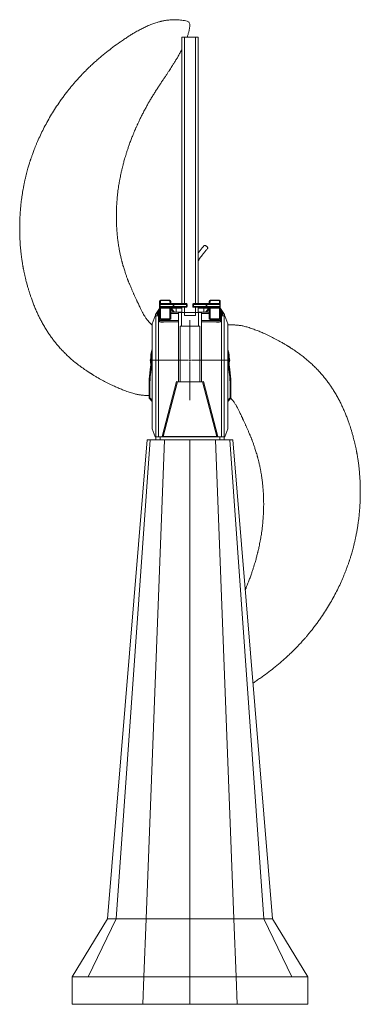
# Model space of a CAD drawing. Header units: millimetres. Extents: x 47 to 1282, y 14 to 3589.
import ezdxf

# ---------------------------------------------------------------- set-up
doc = ezdxf.new("R2010")
doc.units = ezdxf.units.MM

# ---------------------------------------------------------------- blocks, each defined once
blk = doc.blocks.new('SW_CENTERMARKSYMBOL_0')
at = {"color": 0, "linetype": 'Continuous', "lineweight": 0}
for p, q in [((0, 5), (0, 145.5)), ((-5, 0), (-145.5, 0)), ((0, 0), (-2.5, 0)), ((0, 0), (0, 2.5)), ((0, 0), (0, -2.5)), ((0, 0), (2.5, 0)), ((5, 0), (145.5, 0)), ((0, -5), (0, -145.5))]:
    blk.add_line(p, q, dxfattribs=at)

msp = doc.modelspace()

# ---------------------------------------------------------------- linework, layer by layer
at = {"color": 7, "linetype": 'Continuous', "lineweight": 15}
for p, q in [((663.7, 3572.4), (661.4, 3577.8)), ((634.7, 2558), (634.7, 3526)), ((644.7, 3526), (634.7, 3526)), ((684.7, 3526), (644.7, 3526)), ((644.7, 2558), (644.7, 3526)), ((694.7, 3526), (684.7, 3526)), ((684.7, 2558), (684.7, 3526)), ((694.7, 2558), (694.7, 3526)), ((544.3, 2525.5), (553.9, 2539.8)), ((554.7, 2555.5), (554.7, 2567)), ((556.2, 2555.5), (554.7, 2555.5)), ((554.7, 2545.4), (554.7, 2555.5)), ((556.2, 2545.4), (554.7, 2545.4)), ((554.7, 2541.7), (554.7, 2545.4)), ((557.7, 2541.7), (554.7, 2541.7)), ((554.7, 2503.3), (554.7, 2541.7)), ((556.2, 2555.5), (556.2, 2545.4)), ((556.4, 2555.5), (556.2, 2555.5)), ((557.7, 2570), (591.7, 2570)), ((591.7, 2569.8), (557.7, 2569.8)), ((557.7, 2569.8), (557.7, 2558.3)), ((557.7, 2558.3), (557.9, 2558.2)), ((557.7, 2543.6), (557.7, 2541.7)), ((591.7, 2541.7), (557.7, 2541.7)), ((557.7, 2541.7), (557.7, 2503.3)), ((557.9, 2558.2), (595.5, 2558.2)), ((604, 2555), (560.2, 2555)), ((561.7, 2558), (605.5, 2558)), ((564.4, 2547.7), (604, 2547.7)), ((605.5, 2544.7), (565.9, 2544.7)), ((591.7, 2569.8), (591.7, 2570)), ((591.7, 2563.8), (591.7, 2569.8)), ((591.7, 2541.7), (591.7, 2544.7)), ((591.7, 2541.7), (594.7, 2541.7)), ((591.7, 2503.3), (591.7, 2541.7)), ((594.7, 2567), (594.7, 2561)), ((594.7, 2541.7), (594.7, 2503.3)), ((594.9, 2544.7), (594.9, 2544.7)), ((596.2, 2542.3), (595, 2543)), ((614.7, 2541.7), (597.1, 2541.7)), ((604, 2547.7), (604, 2555)), ((605.5, 2555), (604, 2555)), ((604, 2547.7), (605.5, 2547.7)), ((605.5, 2558), (651.7, 2558)), ((605.5, 2558), (605.5, 2555)), ((651.7, 2555), (605.5, 2555)), ((605.5, 2555), (605.5, 2547.7)), ((605.5, 2547.7), (651.7, 2547.7)), ((605.5, 2547.7), (605.5, 2544.7)), ((651.7, 2544.7), (605.5, 2544.7)), ((614.7, 2541.7), (614.7, 2544.7)), ((630.7, 2541.7), (614.7, 2541.7)), ((614.7, 2541.7), (614.7, 2526.6)), ((630.7, 2541.7), (630.7, 2544.7)), ((634.7, 2526), (634.7, 2544.7)), ((644.7, 2526), (644.7, 2544.7)), ((651.7, 2558), (651.7, 2555)), ((654.7, 2555), (651.7, 2555)), ((651.7, 2547.7), (651.7, 2555)), ((651.7, 2547.7), (654.7, 2547.7)), ((651.7, 2544.7), (651.7, 2547.7)), ((654.7, 2555), (654.7, 2547.7)), ((674.7, 2547.7), (674.7, 2555)), ((677.7, 2555), (674.7, 2555)), ((677.7, 2547.7), (674.7, 2547.7)), ((677.7, 2558), (677.7, 2555)), ((677.7, 2558), (723.9, 2558)), ((677.7, 2555), (677.7, 2547.7)), ((723.9, 2555), (677.7, 2555)), ((677.7, 2547.7), (723.9, 2547.7)), ((677.7, 2547.7), (677.7, 2544.7)), ((723.9, 2544.7), (677.7, 2544.7)), ((684.7, 2526), (684.7, 2544.7)), ((694.7, 2526), (694.7, 2544.7)), ((698.7, 2544.7), (698.7, 2541.7)), ((714.7, 2541.7), (698.7, 2541.7)), ((714.7, 2544.7), (714.7, 2541.7)), ((732.4, 2541.7), (714.7, 2541.7)), ((714.7, 2526.6), (714.7, 2541.7)), ((723.9, 2558), (723.9, 2555)), ((723.9, 2558), (767.8, 2558)), ((723.9, 2547.7), (723.9, 2555)), ((725.4, 2555), (723.9, 2555)), ((723.9, 2547.7), (723.9, 2544.7)), ((723.9, 2547.7), (725.4, 2547.7)), ((763.6, 2544.7), (723.9, 2544.7)), ((725.4, 2555), (725.4, 2547.7)), ((769.3, 2555), (725.4, 2555)), ((725.4, 2547.7), (765.1, 2547.7)), ((734.4, 2543), (733.3, 2542.3)), ((734, 2558.2), (771.6, 2558.2)), ((734.6, 2544.7), (734.6, 2544.7)), ((734.7, 2561), (734.7, 2567)), ((734.7, 2541.7), (737.7, 2541.7)), ((734.7, 2503.3), (734.7, 2541.7)), ((737.7, 2570), (737.7, 2569.8)), ((737.7, 2570), (771.7, 2570)), ((737.7, 2569.8), (737.7, 2563.8)), ((771.7, 2569.8), (737.7, 2569.8)), ((737.7, 2544.7), (737.7, 2541.7)), ((771.7, 2541.7), (737.7, 2541.7)), ((737.7, 2541.7), (737.7, 2503.3)), ((771.6, 2558.2), (771.7, 2558.3)), ((771.7, 2570), (771.7, 2569.8)), ((771.7, 2558.3), (771.7, 2569.8)), ((771.7, 2541.7), (771.7, 2543.6)), ((774.7, 2541.7), (771.7, 2541.7)), ((771.7, 2503.3), (771.7, 2541.7)), ((773.2, 2555.5), (773.1, 2555.5)), ((773.2, 2545.4), (773.2, 2555.5)), ((774.7, 2555.5), (773.2, 2555.5)), ((773.2, 2545.4), (774.7, 2545.4)), ((774.7, 2567), (774.7, 2555.5)), ((774.7, 2555.5), (774.7, 2545.4)), ((774.7, 2545.4), (774.7, 2541.7)), ((774.7, 2541.7), (774.7, 2503.3)), ((775.6, 2539.8), (785.2, 2525.5)), ((537.8, 2513.7), (527.9, 2484.5)), ((540.6, 2513.7), (537.8, 2513.7)), ((539.7, 2518.7), (544.3, 2525.5)), ((539.7, 2518.7), (539.7, 2513.7)), ((540.6, 2513.7), (550, 2513.7)), ((540.6, 2513.7), (540.6, 2074.1)), ((545.2, 2518.6), (545.2, 2513.7)), ((550, 2518.6), (545.2, 2518.6)), ((554.7, 2533.8), (545.3, 2521.3)), ((550, 2074.1), (550, 2526.6)), ((550, 2526.6), (554.1, 2526.6)), ((554.7, 2526.6), (554.1, 2526.6)), ((554.1, 2526.6), (554.1, 2522.5)), ((554.1, 2496.4), (554.1, 2522.5)), ((554.7, 2522.5), (554.1, 2522.5)), ((557.7, 2503.3), (554.7, 2503.3)), ((557.7, 2503.3), (591.7, 2503.3)), ((557.7, 2503.3), (557.7, 2500.3)), ((591.7, 2503.3), (594.7, 2503.3)), ((591.7, 2500.3), (591.7, 2503.3)), ((623.5, 2526.6), (594.7, 2526.6)), ((623.5, 2522.5), (594.7, 2522.5)), ((623.5, 2526.6), (623.5, 2525.5)), ((623.5, 2526.6), (634.7, 2526.6)), ((623.5, 2525.5), (633.5, 2525.5)), ((623.5, 2273.9), (623.5, 2525.5)), ((695.9, 2526), (633.5, 2526)), ((633.5, 2526), (633.5, 2525.5)), ((633.5, 2475.9), (633.5, 2525.5)), ((633.5, 2525.5), (644.6, 2525.5)), ((684.9, 2525.5), (644.6, 2525.5)), ((644.6, 2525.5), (644.6, 2515.4)), ((684.9, 2515.4), (644.6, 2515.4)), ((684.9, 2525.5), (684.9, 2515.4)), ((684.9, 2525.5), (695.9, 2525.5)), ((694.7, 2526.6), (706, 2526.6)), ((695.9, 2526), (695.9, 2525.5)), ((695.9, 2525.5), (706, 2525.5)), ((695.9, 2525.5), (695.9, 2475.9)), ((734.7, 2526.6), (706, 2526.6)), ((706, 2526.6), (706, 2525.5)), ((706, 2273.9), (706, 2525.5)), ((734.7, 2522.5), (706, 2522.5)), ((734.7, 2503.3), (737.7, 2503.3)), ((771.7, 2503.3), (737.7, 2503.3)), ((737.7, 2503.3), (737.7, 2500.3)), ((774.7, 2503.3), (771.7, 2503.3)), ((771.7, 2500.3), (771.7, 2503.3)), ((784.1, 2521.3), (774.7, 2533.8)), ((775.4, 2526.6), (774.7, 2526.6)), ((775.4, 2522.5), (774.7, 2522.5)), ((775.4, 2526.6), (775.4, 2522.5)), ((775.4, 2526.6), (779.4, 2526.6)), ((775.4, 2496.4), (775.4, 2522.5)), ((779.4, 2526.6), (779.4, 2074.1)), ((784.3, 2518.6), (779.4, 2518.6)), ((779.4, 2513.7), (788.9, 2513.7)), ((784.3, 2513.7), (784.3, 2518.6)), ((785.2, 2525.5), (789.7, 2518.7)), ((788.9, 2513.7), (791.6, 2513.7)), ((788.9, 2513.7), (788.9, 2074.1)), ((789.7, 2518.7), (789.7, 2513.7)), ((791.6, 2513.7), (801.6, 2484.5)), ((527.9, 2103.3), (527.9, 2484.5)), ((554.1, 2496.4), (623.5, 2496.4)), ((554.1, 2491.4), (554.1, 2496.4)), ((559.1, 2491.4), (554.1, 2491.4)), ((557.7, 2500.3), (591.7, 2500.3)), ((569.2, 2491.4), (559.1, 2491.4)), ((559.1, 2490.3), (559.1, 2491.4)), ((569.2, 2490.3), (559.1, 2490.3)), ((623.5, 2491.4), (569.2, 2491.4)), ((569.2, 2490.3), (569.2, 2491.4)), ((628.5, 2273.9), (628.5, 2475.9)), ((628.5, 2475.9), (701, 2475.9)), ((701, 2475.9), (701, 2273.9)), ((706, 2496.4), (775.4, 2496.4)), ((760.3, 2491.4), (706, 2491.4)), ((737.7, 2500.3), (771.7, 2500.3)), ((770.4, 2491.4), (760.3, 2491.4)), ((760.3, 2490.3), (760.3, 2491.4)), ((770.4, 2490.3), (760.3, 2490.3)), ((775.4, 2491.4), (770.4, 2491.4)), ((770.4, 2490.3), (770.4, 2491.4)), ((775.4, 2496.4), (775.4, 2491.4)), ((801.6, 2103.3), (801.6, 2484.5)), ((527.7, 2360.6), (527.9, 2363)), ((801.6, 2363), (801.8, 2360.6)), ((525.3, 2348.2), (525.2, 2352.6)), ((519.2, 2272.5), (516.2, 2272.6)), ((516.2, 2272.6), (516.2, 2214.6)), ((519.2, 2272.5), (519.2, 2215.9)), ((564.1, 2075.9), (615.7, 2275.6)), ((567.7, 2075.2), (619.5, 2273.9)), ((615.7, 2275.6), (621.9, 2273.9)), ((619.5, 2273.9), (710, 2273.9)), ((707.5, 2273.9), (713.8, 2275.6)), ((710, 2273.9), (761.8, 2075.2)), ((765.3, 2075.9), (713.8, 2275.6)), ((810.2, 2272.5), (813.2, 2272.6)), ((810.2, 2272.5), (810.2, 2215.9)), ((813.2, 2272.6), (813.2, 2214.6)), ((519.2, 2215.9), (516.2, 2214.6)), ((516.2, 2214.6), (527.9, 2203)), ((519.2, 2215.9), (527.9, 2207.2)), ((810.2, 2215.9), (801.6, 2207.2)), ((813.2, 2214.6), (801.6, 2203)), ((810.2, 2215.9), (813.2, 2214.6)), ((527.9, 2103.3), (537.8, 2074.1)), ((537.8, 2074.1), (540.6, 2074.1)), ((540.6, 2074.1), (541, 2074.1)), ((541, 2064), (541, 2074.1)), ((556.1, 2074.1), (541, 2074.1)), ((556.1, 2064), (556.1, 2074.1)), ((773.4, 2074.1), (556.1, 2074.1)), ((564.1, 2075.9), (567.7, 2075)), ((761.8, 2075.2), (567.7, 2075.2)), ((567.7, 2074.1), (567.7, 2075.2)), ((761.8, 2075), (765.3, 2075.9)), ((761.8, 2074.1), (761.8, 2075.2)), ((773.4, 2064), (773.4, 2074.1)), ((788.5, 2074.1), (773.4, 2074.1)), ((788.5, 2064), (788.5, 2074.1)), ((788.5, 2074.1), (788.9, 2074.1)), ((791.6, 2074.1), (788.9, 2074.1)), ((801.6, 2103.3), (791.6, 2074.1)), ((365.6, 324), (509.7, 2064)), ((519.7, 2064), (397.2, 324)), ((572.2, 2064), (505.6, 324)), ((509.7, 2064), (519.7, 2064)), ((519.7, 2064), (572.2, 2064)), ((572.2, 2064), (664.7, 2064)), ((664.7, 2064), (664.7, 324)), ((664.7, 2064), (757.2, 2064)), ((757.2, 2064), (823.9, 324)), ((757.2, 2064), (809.7, 2064)), ((809.7, 2064), (932.2, 324)), ((809.7, 2064), (819.7, 2064)), ((819.7, 2064), (963.9, 324)), ((365.6, 324), (237.2, 114)), ((397.2, 324), (295.2, 114)), ((365.6, 324), (397.2, 324)), ((397.2, 324), (505.6, 324)), ((505.6, 324), (497.6, 114)), ((505.6, 324), (664.7, 324)), ((664.7, 324), (664.7, 114)), ((664.7, 324), (823.9, 324)), ((823.9, 324), (831.9, 114)), ((823.9, 324), (932.2, 324)), ((932.2, 324), (1034.3, 114)), ((932.2, 324), (963.9, 324)), ((963.9, 324), (1092.2, 114)), ((237.2, 114), (237.2, 14)), ((237.2, 114), (295.2, 114)), ((295.2, 114), (497.6, 114)), ((497.6, 114), (493.7, 14)), ((497.6, 114), (664.7, 114)), ((664.7, 114), (664.7, 14)), ((664.7, 114), (831.9, 114)), ((831.9, 114), (835.7, 14)), ((831.9, 114), (1034.3, 114)), ((1034.3, 114), (1092.2, 114)), ((1092.2, 114), (1092.2, 14)), ((237.2, 14), (493.7, 14)), ((493.7, 14), (664.7, 14)), ((664.7, 14), (835.7, 14)), ((835.7, 14), (1092.2, 14))]:
    msp.add_line(p, q, dxfattribs=at)
at = {"color": 7, "linetype": 'Continuous', "lineweight": 15, "flags": 128}
for points in [[(728.7, 2758.4), (728.8, 2758.6), (729.1, 2759.4), (729.1, 2760.4), (728.7, 2761.5), (728.1, 2762.7), (727.2, 2763.9), (726, 2765.1), (724.7, 2766.2), (723.3, 2767.1), (721.8, 2767.9), (720.4, 2768.5), (719, 2768.9), (717.7, 2769), (716.6, 2768.9), (715.8, 2768.5), (715.4, 2768.2)], [(557.7, 2543.6), (557.1, 2543.6), (556.6, 2543.7), (556.1, 2543.9), (555.6, 2544.1), (555.2, 2544.4), (555, 2544.7), (554.8, 2545.1), (554.7, 2545.4)], [(561.7, 2558), (561.4, 2558), (561.1, 2557.8), (560.9, 2557.5), (560.6, 2557.1), (560.5, 2556.7), (560.3, 2556.2), (560.2, 2555.6), (560.2, 2555)], [(564.4, 2547.7), (564.4, 2547.1), (564.5, 2546.6), (564.6, 2546.1), (564.8, 2545.6), (565.1, 2545.2), (565.3, 2545), (565.6, 2544.8), (565.9, 2544.7)], [(605.5, 2558), (605.2, 2558), (605, 2557.8), (604.7, 2557.5), (604.5, 2557.1), (604.3, 2556.7), (604.2, 2556.2), (604.1, 2555.6), (604, 2555)], [(604, 2547.7), (604.1, 2547.1), (604.2, 2546.6), (604.3, 2546.1), (604.5, 2545.6), (604.7, 2545.2), (605, 2545), (605.2, 2544.8), (605.5, 2544.7)], [(723.9, 2558), (724.2, 2558), (724.5, 2557.8), (724.8, 2557.5), (725, 2557.1), (725.2, 2556.7), (725.3, 2556.2), (725.4, 2555.6), (725.4, 2555)], [(725.4, 2547.7), (725.4, 2547.1), (725.3, 2546.6), (725.2, 2546.1), (725, 2545.6), (724.8, 2545.2), (724.5, 2545), (724.2, 2544.8), (723.9, 2544.7)], [(765.1, 2547.7), (765.1, 2547.1), (765, 2546.6), (764.8, 2546.1), (764.6, 2545.6), (764.4, 2545.2), (764.2, 2545), (763.9, 2544.8), (763.6, 2544.7)], [(767.8, 2558), (768.1, 2558), (768.3, 2557.8), (768.6, 2557.5), (768.8, 2557.1), (769, 2556.7), (769.1, 2556.2), (769.2, 2555.6), (769.3, 2555)], [(774.7, 2545.4), (774.7, 2545.1), (774.5, 2544.7), (774.2, 2544.4), (773.9, 2544.1), (773.4, 2543.9), (772.9, 2543.7), (772.3, 2543.6), (771.7, 2543.6)]]:
    msp.add_lwpolyline(points, dxfattribs=at)
at = {"color": 7, "linetype": 'Continuous', "lineweight": 15}
for centre, radius, start, end in [((556.1, 2538.9), 2.38, 159.7064, 234.5029), ((557.7, 2567), 3, 100.9007, 180), ((557.6, 2555.4), 2.9, 87.9548, 177.7972), ((560.4, 2555), 4.17, 129.29, 173.9393), ((562.1, 2548.7), 6.73, 208.9783, 229.3769), ((560.5, 2555), 4.17, 129.29, 173.9393), ((557.7, 2567), 3, 90, 100.9007), ((591.7, 2567), 3, 0, 90), ((591.8, 2566.9), 2.9, 2.2028, 92.0452), ((597.7, 2563.8), 6, 180, 248.1986), ((591.8, 2560.9), 2.9, 2.2028, 92.0452), ((597.7, 2561), 3, 180, 248.1986), ((597.7, 2541.7), 3, 90, 180), ((592.9, 2543.7), 3.54, 300.8053, 335.8704), ((596.1, 2556.8), 1.58, 69.4119, 110.5881), ((598.9, 2542), 2.75, 93.1262, 173.67), ((597.7, 2561), 3, 248.1986, 270), ((599.9, 2541.9), 2.84, 93.7589, 183.3205), ((630.7, 2547.7), 6, 270, 311.8103), ((651.7, 2555), 3, 0, 90), ((651.7, 2547.7), 3, 270, 0), ((677.7, 2555), 3, 90, 180), ((677.7, 2547.7), 3, 180, 270), ((698.7, 2547.7), 6, 228.1897, 270), ((729.6, 2541.9), 2.84, 356.6795, 86.2411), ((730.6, 2542), 2.75, 6.33, 86.8738), ((731.7, 2561), 3, 270, 291.8014), ((731.7, 2541.7), 3, 0, 90), ((731.7, 2561), 3, 291.8014, 0), ((733.4, 2556.8), 1.58, 69.4119, 110.5881), ((736.5, 2543.7), 3.54, 204.1296, 239.1947), ((731.7, 2563.8), 6, 291.8014, 0), ((737.7, 2567), 3, 90, 180), ((737.6, 2566.9), 2.9, 87.9548, 177.7972), ((737.6, 2560.9), 2.9, 87.9548, 177.7972), ((769, 2555), 4.17, 6.0607, 50.71), ((771.7, 2567), 3, 0, 90), ((771.8, 2566.9), 2.9, 2.2028, 92.0452), ((769.1, 2555), 4.17, 6.0607, 50.71), ((771.8, 2555.4), 2.9, 2.2028, 92.0452), ((767.4, 2548.7), 6.73, 310.6231, 331.0217), ((773.3, 2538.9), 2.38, 305.4971, 20.2936), ((563.4, 2548.6), 32.7, 236.2213, 236.3792), ((557.7, 2503.3), 3, 180, 270), ((591.7, 2503.3), 3, 270, 360), ((737.7, 2503.3), 3, 180, 270), ((771.7, 2503.3), 3, 270, 0), ((766, 2548.6), 32.7, 303.6208, 303.7787), ((1137.1, 2236.5), 621.9, 168.4092, 176.6681), ((664.7, 2352.6), 143, 163.1619, 180), ((664.7, 2352.6), 142, 164.5509, 180), ((664.7, 2352.6), 139.5, 168.855, 180), ((664.7, 2352.6), 143, 352.6221, 16.8381), ((664.7, 2352.6), 142, 354.0348, 15.4491), ((664.7, 2352.6), 139.5, 358.1906, 11.145), ((192.4, 2236.5), 621.9, 3.3319, 11.5908), ((1137.1, 2236.5), 618.9, 169.8454, 176.6601), ((664.7, 2352.6), 143, 180, 187.3779), ((664.7, 2352.6), 142, 180, 185.9652), ((192.4, 2236.5), 618.9, 3.3399, 10.1546)]:
    msp.add_arc(centre, radius, start, end, dxfattribs=at)
for centre, major_axis, ratio, start_param, end_param in [((564.4, 2541.7), (10.3, 0), 0.58, 1.570796, 2.478373), ((560.2, 2561), (10.3, 0), 0.58, 4.331883, 4.712389), ((557.7, 2567), (2.48, -2.48), 0.677033, 2.165941, 2.356194), ((565.9, 2541.7), (10.3, 0), 0.29, 1.570796, 2.478373), ((561.7, 2561), (10.3, 0), 0.29, 4.331883, 4.712389), ((597.7, 2561), (6, 0), 0.5, 4.331883, 4.712389), ((731.7, 2561), (6, 0), 0.5, 4.712389, 5.092895), ((763.6, 2541.7), (10.3, 0), 0.29, 0.66322, 1.570796), ((765.1, 2541.7), (10.3, 0), 0.58, 0.66322, 1.570796), ((767.8, 2561), (10.3, 0), 0.29, 4.712389, 5.092895), ((769.3, 2561), (10.3, 0), 0.58, 4.712389, 5.092895), ((554.3, 2518.6), (0, 25), 0.36397, 1.46503, 1.570796), ((775.2, 2518.6), (0, 25), 0.36397, 4.712389, 4.818155)]:
    msp.add_ellipse(centre, major_axis=major_axis, ratio=ratio, start_param=start_param, end_param=end_param, dxfattribs=at)
for points, knots in [([(659.8, 3581.6), (656.4, 3582.5), (649.6, 3584.4), (639.6, 3586.3), (630, 3587.7), (620.8, 3588.5), (611.4, 3588.9), (601.8, 3588.8), (592.4, 3588.2), (584, 3587.3), (577.3, 3586.3), (572.1, 3585.4), (567.9, 3584.6), (564.1, 3583.8), (560.3, 3582.9), (556.1, 3581.9), (551.1, 3580.6), (544.8, 3578.8), (537.4, 3576.4), (529.8, 3573.8), (521.7, 3570.7), (513.6, 3567.3), (505.5, 3563.8), (498, 3560.3), (490.8, 3556.7), (483.5, 3552.9), (476.1, 3548.9), (468.6, 3544.7), (459.4, 3539.3), (448.4, 3532.6), (435.8, 3524.5), (422.8, 3515.8), (405.9, 3504), (385.3, 3489.1), (361.5, 3470.7), (343.8, 3456.2), (331.8, 3445.8), (325.1, 3440.1), (318.5, 3434.2), (312, 3428.3), (305.7, 3422.4), (299.8, 3416.8), (294.6, 3411.8), (290.2, 3407.5), (286.7, 3404), (283.9, 3401.1), (281.7, 3398.9), (280, 3397.2), (278.4, 3395.6), (276.5, 3393.6), (273.9, 3390.9), (270.4, 3387.2), (265.9, 3382.5), (260.4, 3376.5), (254.2, 3369.6), (247.5, 3362), (240.3, 3353.6), (232.6, 3344.4), (224.3, 3334.2), (215.5, 3322.9), (206.5, 3310.9), (197.5, 3298.6), (186.3, 3282.6), (173.4, 3263), (159, 3239.6), (145.6, 3216.2), (133.3, 3192.9), (122.1, 3169.9), (113.6, 3151.2), (107.5, 3136.9), (103.6, 3127.2), (100.1, 3118.3), (97, 3110.3), (94.4, 3103.3), (92.3, 3097.3), (90.5, 3092.3), (89.1, 3088), (87.8, 3084.3), (86.6, 3080.7), (85.4, 3076.9), (83.9, 3072.4), (82.2, 3067.1), (80.3, 3060.7), (78.1, 3053.3), (75.7, 3044.7), (73.1, 3035.1), (70.4, 3024.4), (67.6, 3012.9), (64.9, 3001.1), (62.2, 2988.1), (59.6, 2974.4), (57.2, 2960.2), (55.2, 2947.2), (53.6, 2935.2), (52.3, 2924.5), (51.2, 2914.6), (50.3, 2905.3), (49.5, 2896), (48.8, 2886.8), (48.3, 2877.8), (47.8, 2868.8), (47.5, 2859.8), (47.3, 2850.5), (47.1, 2840.5), (47.1, 2829.7), (47.1, 2819.2), (47.3, 2809.2), (47.6, 2800), (48, 2790.2), (48.5, 2779.8), (49.2, 2769), (50.2, 2757.7), (51.3, 2746.1), (52.5, 2735.3), (53.7, 2725.7), (54.9, 2717.3), (56, 2709.9), (57.1, 2703.5), (57.9, 2698.4), (58.6, 2694.7), (59, 2692), (59.4, 2689.9), (59.8, 2688), (60.2, 2685.8), (60.8, 2682.9), (61.5, 2679.3), (62.4, 2674.8), (63.4, 2669.8), (64.5, 2664.6), (65.7, 2659.5), (67.3, 2652.4), (69.5, 2643.4), (72.5, 2631.9), (75.7, 2620.2), (79.1, 2608.7), (82.4, 2598.1), (85.7, 2587.8), (89.7, 2576.3), (94.5, 2563), (100.4, 2547.9), (106.5, 2533.3), (112.9, 2519.4), (119.3, 2506.2), (126.4, 2492.5), (134.3, 2478.2), (142.5, 2464.6), (150.8, 2451.6), (159, 2439.7), (167.6, 2427.9), (176.5, 2416.5), (186.3, 2404.6), (197.1, 2392.5), (208.9, 2380.1), (220.7, 2368.6), (232.3, 2358), (242.5, 2349.3), (251.3, 2342.2), (258.9, 2336.3), (266.7, 2330.4), (274.6, 2324.7), (282.4, 2319.2), (288.9, 2314.8), (293.9, 2311.5), (297.6, 2309.1), (300.8, 2307), (303.6, 2305.2), (305.8, 2303.8), (307.8, 2302.6), (310, 2301.2), (312.8, 2299.5), (316.5, 2297.2), (321, 2294.5), (326.3, 2291.4), (336.2, 2285.6), (350.5, 2277.8), (368.9, 2268.2), (385.8, 2260.1), (401.4, 2253.1), (415.9, 2246.9), (429, 2241.8), (440.1, 2237.9), (448.7, 2235), (456.6, 2232.6), (463.8, 2230.5), (470.3, 2229), (476.3, 2227.7), (482, 2226.8), (487.7, 2226.1), (493.5, 2225.5), (499.2, 2225), (504, 2224.7), (508.5, 2224.4), (512.3, 2224.3), (515.1, 2224.2), (516.2, 2224.1)], [0, 0, 0, 0, 0.005764, 0.011203, 0.016351, 0.02123, 0.025863, 0.031331, 0.036362, 0.040783, 0.044598, 0.047053, 0.049206, 0.051245, 0.053196, 0.055352, 0.057916, 0.061467, 0.065599, 0.070001, 0.074181, 0.079164, 0.083764, 0.087976, 0.092107, 0.096367, 0.100754, 0.105268, 0.10991, 0.117456, 0.125303, 0.133437, 0.141786, 0.15758, 0.173253, 0.188866, 0.193464, 0.198063, 0.202666, 0.207274, 0.211884, 0.216191, 0.219985, 0.223262, 0.225757, 0.227831, 0.229482, 0.230707, 0.231589, 0.233071, 0.235055, 0.237396, 0.24104, 0.245274, 0.250113, 0.255581, 0.26123, 0.26748, 0.274371, 0.281926, 0.289911, 0.297898, 0.305873, 0.320414, 0.334782, 0.348898, 0.36268, 0.376059, 0.388971, 0.394863, 0.400352, 0.405343, 0.409835, 0.413825, 0.417012, 0.419786, 0.42215, 0.424103, 0.425952, 0.428029, 0.430418, 0.43333, 0.436782, 0.44086, 0.445499, 0.450696, 0.456452, 0.462765, 0.469261, 0.475443, 0.483567, 0.491079, 0.49798, 0.504272, 0.509956, 0.514952, 0.519761, 0.52463, 0.529558, 0.534176, 0.538852, 0.543583, 0.548374, 0.553488, 0.559137, 0.565326, 0.569899, 0.574736, 0.579841, 0.585217, 0.590872, 0.59681, 0.603028, 0.608984, 0.613831, 0.618209, 0.62211, 0.625528, 0.628458, 0.630109, 0.631515, 0.632643, 0.633508, 0.634586, 0.636102, 0.638057, 0.640457, 0.643247, 0.646046, 0.648783, 0.651458, 0.657515, 0.663216, 0.670154, 0.676441, 0.682069, 0.68754, 0.693271, 0.701197, 0.709634, 0.718624, 0.725894, 0.733541, 0.741597, 0.750094, 0.759069, 0.766486, 0.774172, 0.781804, 0.789327, 0.796726, 0.805935, 0.814872, 0.823483, 0.831737, 0.839565, 0.844524, 0.849562, 0.854705, 0.859877, 0.864983, 0.869658, 0.872219, 0.874523, 0.876548, 0.878276, 0.879692, 0.880787, 0.881962, 0.883729, 0.886, 0.888783, 0.892076, 0.895762, 0.906829, 0.917816, 0.92861, 0.93646, 0.944855, 0.95359, 0.958683, 0.9635, 0.967915, 0.971854, 0.975336, 0.978516, 0.981592, 0.984636, 0.987745, 0.990925, 0.993783, 0.995584, 0.998155, 1, 1, 1, 1]), ([(661.4, 3577.8), (661.2, 3578.2), (660.9, 3579), (660.4, 3580.1), (660.1, 3581), (659.9, 3581.5), (659.9, 3581.5), (659.9, 3581.5)], [0, 0, 0, 0, 0.214925, 0.42985, 0.644775, 0.8597, 1, 1, 1, 1]), ([(654.7, 3526), (655.2, 3527.4), (656.3, 3530.5), (657.7, 3535.5), (659.3, 3540.9), (660.6, 3546.1), (661.6, 3550.9), (662.3, 3554.3), (662.7, 3556.5), (663, 3558), (663.3, 3560), (663.7, 3562.7), (664.2, 3566.2), (664.4, 3568.8), (664.6, 3570.2)], [0, 0, 0, 0, 0.095829, 0.219221, 0.341997, 0.467607, 0.568923, 0.667611, 0.695604, 0.723352, 0.766111, 0.826571, 0.904608, 1, 1, 1, 1]), ([(664.6, 3570.2), (664.6, 3570.2), (664.6, 3570.2), (664.4, 3570.5), (664.2, 3571.2), (663.9, 3571.9), (663.7, 3572.3), (663.7, 3572.4)], [0, 0, 0, 0, 0.142979, 0.400327, 0.656961, 0.91431, 1, 1, 1, 1]), ([(527.9, 2479.6), (526.8, 2480.6), (524, 2483), (519.7, 2487.3), (515, 2492.3), (510.6, 2497.6), (506.6, 2502.7), (503.3, 2507.5), (500.4, 2511.9), (498.1, 2515.7), (496.1, 2519.1), (494.2, 2522.4), (492.2, 2526.2), (490, 2530.5), (487.6, 2535.4), (485, 2540.8), (482.3, 2546.5), (479.8, 2551.9), (477.6, 2556.6), (475.8, 2560.5), (474.3, 2563.6), (473.1, 2566.3), (471.9, 2568.9), (470.3, 2572.3), (468.4, 2576.5), (466.2, 2581.2), (464, 2585.8), (462.1, 2590.1), (460.2, 2594.2), (458.4, 2598.3), (456.4, 2602.8), (454.2, 2607.7), (452, 2612.9), (449.6, 2618.5), (447.2, 2624.1), (445.2, 2629.1), (443.5, 2633.2), (442.3, 2636.3), (441.4, 2638.6), (440.6, 2640.7), (439.7, 2643.1), (438.5, 2646.3), (436.1, 2652.5), (432.9, 2661.4), (429.5, 2671.5), (426.6, 2680.4), (424.1, 2688.5), (422.2, 2695.2), (420.7, 2700.4), (419.9, 2703.5), (419.2, 2705.9), (418.8, 2707.7), (418.4, 2709.1), (417.9, 2711.2), (417.1, 2714.2), (416, 2718.4), (414.8, 2723.6), (413.4, 2729.5), (412, 2735.8), (410.7, 2742.1), (409.5, 2748.3), (407.6, 2758.6), (405.2, 2772.7), (403.2, 2786.8), (402, 2796.7), (401.4, 2802.7), (400.8, 2808.6), (400.2, 2814.2), (399.8, 2819.2), (399.5, 2823.5), (399.2, 2827), (399, 2830.4), (398.7, 2834.6), (398.4, 2840.3), (398.1, 2847.5), (397.8, 2855.4), (397.6, 2863.8), (397.5, 2876), (397.6, 2892.4), (398.4, 2913), (399.9, 2934.3), (401.7, 2952.4), (403.5, 2967.3), (405.1, 2978.8), (406.8, 2990.4), (408.8, 3001.9), (410.9, 3013.4), (413, 3023.5), (414.8, 3032.2), (416.3, 3039), (417.7, 3045), (418.9, 3050.1), (420, 3054.5), (421.2, 3059), (422.6, 3064.5), (424.3, 3071.2), (426.5, 3079), (429, 3087.8), (431.9, 3097.5), (435.2, 3108.1), (438.9, 3119.5), (442.5, 3129.8), (445.7, 3138.8), (448.4, 3146.3), (451.3, 3154), (454.2, 3161.5), (457, 3168.5), (459.4, 3174.5), (461.4, 3179.4), (463.1, 3183.3), (464.5, 3186.7), (466, 3190), (467.6, 3193.8), (469.5, 3198.1), (471.5, 3202.7), (474.6, 3209.6), (478.9, 3218.9), (484.7, 3230.8), (491, 3243.5), (497.9, 3256.8), (504.9, 3269.8), (511.9, 3282.4), (519, 3294.6), (526.4, 3307.2), (534.2, 3319.9), (542, 3332.3), (549.5, 3344), (556.7, 3354.9), (563.5, 3365.2), (570.2, 3375.3), (576.8, 3385.1), (583.1, 3394.6), (588.7, 3403), (593.9, 3411), (599, 3418.9), (604.6, 3427.8), (610.7, 3437.5), (617.3, 3448.3), (623.9, 3459.7), (629.8, 3470.3), (633.3, 3477.1), (634.7, 3479.8)], [0, 0, 0, 0, 0.003999, 0.010291, 0.016671, 0.02312, 0.029282, 0.034685, 0.039372, 0.043939, 0.047149, 0.050588, 0.054551, 0.059049, 0.06409, 0.069676, 0.075795, 0.081576, 0.086302, 0.090271, 0.093478, 0.095919, 0.098377, 0.10157, 0.106262, 0.111169, 0.115869, 0.120362, 0.124237, 0.128379, 0.132891, 0.137772, 0.143024, 0.148644, 0.154558, 0.159777, 0.163665, 0.16672, 0.168943, 0.170614, 0.172935, 0.176041, 0.179927, 0.191244, 0.20221, 0.20944, 0.217184, 0.225513, 0.228944, 0.231998, 0.234314, 0.235893, 0.237056, 0.238499, 0.241655, 0.245692, 0.250609, 0.256394, 0.262425, 0.268355, 0.274187, 0.279918, 0.297282, 0.313656, 0.319348, 0.324907, 0.330333, 0.335624, 0.340402, 0.34431, 0.34744, 0.350263, 0.353582, 0.359209, 0.365879, 0.373406, 0.381149, 0.389056, 0.407293, 0.426342, 0.446102, 0.466075, 0.476762, 0.487487, 0.49825, 0.509047, 0.519876, 0.53039, 0.537735, 0.544233, 0.549885, 0.554691, 0.558655, 0.56236, 0.567734, 0.574104, 0.581558, 0.590054, 0.599425, 0.609644, 0.620704, 0.632637, 0.639703, 0.64704, 0.654646, 0.66243, 0.669422, 0.675362, 0.680257, 0.684115, 0.687144, 0.690376, 0.694198, 0.698584, 0.70326, 0.708151, 0.719357, 0.73156, 0.744669, 0.758491, 0.773064, 0.785456, 0.798412, 0.811978, 0.826011, 0.839573, 0.852289, 0.864366, 0.875744, 0.88637, 0.897984, 0.908429, 0.917675, 0.926003, 0.934698, 0.943896, 0.954936, 0.96657, 0.978758, 0.991454, 1, 1, 1, 1]), ([(715.4, 2768.2), (712.8, 2765.1), (707.9, 2759.1), (700.9, 2750.6), (696.7, 2745), (694.7, 2742.5)], [0, 0, 0, 0, 0.367323, 0.708167, 1, 1, 1, 1]), ([(694.7, 2713.2), (696, 2715.2), (698.7, 2719.6), (703.3, 2726.4), (708.7, 2733.7), (714.7, 2741.5), (721.5, 2749.8), (726.2, 2755.5), (728.7, 2758.4)], [0, 0, 0, 0, 0.120848, 0.267355, 0.427057, 0.602455, 0.793524, 1, 1, 1, 1]), ([(553.9, 2539.8), (554.1, 2540), (554.2, 2540.3), (554.4, 2540.8), (554.5, 2541.1), (554.7, 2541.8), (554.7, 2542.2), (554.7, 2542.5)], [0, 0, 0, 0, 0.25, 0.25, 0.5, 0.5, 1, 1, 1, 1]), ([(606.7, 2526.6), (606.3, 2526.9), (604.6, 2528.6), (601.6, 2531.6), (598.2, 2535.1), (595.9, 2537.5), (595, 2538.6), (594.7, 2538.9)], [0, 0, 0, 0, 0.07248, 0.376278, 0.679624, 0.90644, 1, 1, 1, 1]), ([(597.1, 2541.7), (597.5, 2541), (598.5, 2539.7), (600.6, 2536.8), (603.3, 2533.2), (606.2, 2529.5), (607.9, 2527.3), (608.5, 2526.6)], [0, 0, 0, 0, 0.159705, 0.319543, 0.597607, 0.876063, 1, 1, 1, 1]), ([(721, 2526.6), (721.5, 2527.3), (723.3, 2529.5), (726.1, 2533.1), (728.9, 2536.8), (731, 2539.7), (731.9, 2541), (732.4, 2541.7)], [0, 0, 0, 0, 0.123928, 0.399124, 0.68045, 0.839037, 1, 1, 1, 1]), ([(734.7, 2538.9), (734.5, 2538.6), (733.6, 2537.5), (731.2, 2535.1), (727.9, 2531.6), (724.9, 2528.6), (723.1, 2526.9), (722.8, 2526.6)], [0, 0, 0, 0, 0.09356, 0.320376, 0.623722, 0.92752, 1, 1, 1, 1]), ([(774.7, 2542.5), (774.7, 2542.4), (774.7, 2542.2), (774.8, 2541.7), (774.8, 2541.5), (775, 2541), (775, 2540.8), (775.3, 2540.3), (775.4, 2540), (775.6, 2539.8)], [0, 0, 0, 0, 0.25, 0.25, 0.5, 0.5, 0.75, 0.75, 1, 1, 1, 1]), ([(545.3, 2521.4), (545.3, 2521.9), (545.3, 2522.4), (545.3, 2523.2), (545.3, 2523.5), (545.2, 2524), (545.2, 2524.3), (545.1, 2524.8), (545.1, 2525), (545, 2525.3), (545, 2525.4), (544.9, 2525.6), (544.9, 2525.7), (544.7, 2525.8), (544.6, 2525.8), (544.5, 2525.7), (544.5, 2525.7), (544.4, 2525.6), (544.3, 2525.6), (544.3, 2525.5)], [0, 0, 0, 0, 0.25, 0.25, 0.375, 0.375, 0.5, 0.5, 0.625, 0.625, 0.6875, 0.6875, 0.75, 0.75, 0.875, 0.875, 0.9375, 0.9375, 1, 1, 1, 1]), ([(785.2, 2525.5), (785.1, 2525.6), (785.1, 2525.6), (785, 2525.7), (785, 2525.7), (784.9, 2525.8), (784.8, 2525.8), (784.7, 2525.8), (784.7, 2525.7), (784.6, 2525.7), (784.6, 2525.6), (784.5, 2525.4), (784.5, 2525.3), (784.4, 2525), (784.3, 2524.8), (784.3, 2524.3), (784.2, 2524), (784.2, 2523.5), (784.2, 2523.2), (784.2, 2522.4), (784.2, 2521.9), (784.2, 2521.4)], [0, 0, 0, 0, 0.0625, 0.0625, 0.125, 0.125, 0.1875, 0.1875, 0.25, 0.25, 0.3125, 0.3125, 0.375, 0.375, 0.5, 0.5, 0.625, 0.625, 0.75, 0.75, 1, 1, 1, 1]), ([(892.9, 1180.3), (893.2, 1180.5), (897.8, 1183.5), (906.8, 1189.6), (923.8, 1201.4), (944.4, 1216.4), (968.2, 1234.7), (986, 1249.3), (998, 1259.6), (1004.6, 1265.4), (1011.2, 1271.3), (1017.7, 1277.2), (1024, 1283.1), (1029.9, 1288.7), (1035.1, 1293.7), (1039.4, 1297.9), (1042.9, 1301.4), (1045.7, 1304.2), (1047.9, 1306.4), (1049.5, 1308.1), (1051.1, 1309.8), (1053.1, 1311.8), (1055.7, 1314.5), (1059.2, 1318.2), (1063.7, 1323), (1069.2, 1329), (1075.5, 1335.9), (1082.3, 1343.5), (1089.5, 1352), (1097.2, 1361.2), (1105.5, 1371.6), (1114.4, 1382.9), (1123.4, 1394.9), (1132.4, 1407.3), (1143.5, 1423.2), (1156.5, 1442.9), (1170.9, 1466.3), (1184.2, 1489.7), (1196.5, 1513.1), (1207.7, 1536), (1216.2, 1554.8), (1222.2, 1569), (1226.1, 1578.7), (1229.6, 1587.5), (1232.6, 1595.5), (1235.2, 1602.4), (1237.3, 1608.3), (1239.1, 1613.3), (1240.5, 1617.5), (1241.8, 1621.2), (1242.9, 1624.8), (1244.2, 1628.7), (1245.7, 1633.2), (1247.4, 1638.6), (1249.3, 1645.1), (1251.6, 1652.7), (1254, 1661.3), (1256.6, 1671), (1259.4, 1681.8), (1262.1, 1693.4), (1264.8, 1705.2), (1267.4, 1718.2), (1270, 1731.8), (1272.4, 1745.9), (1274.4, 1758.9), (1276, 1770.8), (1277.3, 1781.5), (1278.3, 1791.3), (1279.2, 1800.6), (1280, 1809.9), (1280.7, 1819.1), (1281.2, 1828.2), (1281.7, 1837.1), (1282, 1846.2), (1282.2, 1855.6), (1282.4, 1865.6), (1282.4, 1876.5), (1282.3, 1887.1), (1282.1, 1897.2), (1281.8, 1906.5), (1281.4, 1916.4), (1280.9, 1926.8), (1280.1, 1937.7), (1279.2, 1949.2), (1278, 1960.7), (1276.8, 1971.4), (1275.6, 1980.9), (1274.4, 1989.1), (1273.3, 1996.4), (1272.3, 2002.7), (1271.4, 2007.6), (1270.8, 2011.2), (1270.3, 2013.7), (1270, 2015.8), (1269.6, 2017.7), (1269.2, 2020), (1268.6, 2023.1), (1267.8, 2027), (1266.8, 2031.7), (1265.8, 2036.7), (1264.6, 2041.9), (1263.5, 2047), (1261.8, 2054.1), (1259.6, 2063), (1256.7, 2074.5), (1253.5, 2086.1), (1250.1, 2097.5), (1246.8, 2108.1), (1243.5, 2118.3), (1239.5, 2129.9), (1234.6, 2143.3), (1228.6, 2158.4), (1222.4, 2173), (1216, 2187), (1209.6, 2200.3), (1202.4, 2214.1), (1194.3, 2228.4), (1186, 2242.2), (1177.6, 2255.1), (1169.3, 2267.1), (1160.7, 2278.9), (1151.8, 2290.2), (1142, 2302), (1131.1, 2314.1), (1119.3, 2326.4), (1107.5, 2337.8), (1095.9, 2348.3), (1086.1, 2356.6), (1078, 2363.1), (1071.5, 2368.2), (1064.9, 2373.3), (1058.1, 2378.3), (1051.3, 2383.1), (1044.7, 2387.6), (1039.1, 2391.4), (1034.6, 2394.4), (1031.1, 2396.7), (1028, 2398.7), (1025.4, 2400.3), (1023.3, 2401.7), (1021.3, 2402.9), (1019, 2404.3), (1016, 2406.2), (1012, 2408.6), (1007.2, 2411.5), (1001.7, 2414.7), (991.7, 2420.5), (977.4, 2428.3), (958.9, 2437.8), (942, 2445.9), (926.3, 2452.9), (911.7, 2459.1), (898.5, 2464.1), (887.5, 2468), (879, 2470.8), (871.2, 2473.2), (863.9, 2475.2), (856.9, 2476.8), (850.1, 2478), (843.4, 2479), (836.7, 2479.7), (830.2, 2480.2), (824.9, 2480.6), (820.7, 2480.8), (816.9, 2481), (812.4, 2481.2), (807.3, 2481.3), (803.7, 2481.4), (801.7, 2481.4), (801.6, 2481.4)], [0, 0, 0, 0, 0.0005579, 0.0098003, 0.0192832, 0.0372181, 0.0550158, 0.072747, 0.077969, 0.083193, 0.0884206, 0.0936535, 0.0988864, 0.103751, 0.1080317, 0.1117252, 0.1145321, 0.1168608, 0.1187082, 0.1200714, 0.1210688, 0.1227788, 0.1250562, 0.1277329, 0.1318961, 0.1367303, 0.1422535, 0.1484924, 0.1549376, 0.1620677, 0.1699278, 0.1785452, 0.1876178, 0.1966888, 0.2057448, 0.2222547, 0.2385664, 0.2545874, 0.2702271, 0.2854068, 0.3000523, 0.3067241, 0.3129174, 0.3185447, 0.3236035, 0.3280926, 0.331672, 0.3347832, 0.3374271, 0.3396052, 0.3417314, 0.3441171, 0.3468776, 0.3502413, 0.3542198, 0.3589111, 0.3642387, 0.3702018, 0.3767994, 0.3840305, 0.3913762, 0.3983613, 0.4075392, 0.41602, 0.423807, 0.430902, 0.4373054, 0.4429368, 0.4484042, 0.4539388, 0.4595415, 0.4647922, 0.4701074, 0.4754864, 0.4809378, 0.4868018, 0.493273, 0.5003601, 0.5055955, 0.5111311, 0.5169718, 0.5231229, 0.5295906, 0.5363821, 0.5434605, 0.5501304, 0.5555502, 0.5604345, 0.5647751, 0.5685654, 0.5717991, 0.5736101, 0.5751262, 0.5763255, 0.5772974, 0.5786521, 0.5805055, 0.5828617, 0.5857257, 0.5889404, 0.5921047, 0.5951987, 0.5982219, 0.6050629, 0.6114955, 0.6193148, 0.6263886, 0.6327185, 0.6389538, 0.6454881, 0.6545264, 0.6641498, 0.6744074, 0.6827041, 0.691435, 0.7006339, 0.7103393, 0.7205954, 0.7290726, 0.7378143, 0.7464677, 0.7549954, 0.7633788, 0.7738078, 0.7839191, 0.7936576, 0.8029783, 0.8118171, 0.816635, 0.8215279, 0.8265189, 0.8315433, 0.8365686, 0.8414045, 0.8458054, 0.8486206, 0.851135, 0.853325, 0.8551715, 0.856659, 0.8578405, 0.8593288, 0.8615064, 0.8642611, 0.8675985, 0.8715113, 0.8757325, 0.8882967, 0.9007554, 0.9129812, 0.9219939, 0.9316011, 0.9415435, 0.9472779, 0.9526579, 0.9575621, 0.9618904, 0.9663493, 0.9704712, 0.9745069, 0.9785881, 0.9827745, 0.9864428, 0.9882144, 0.9905438, 0.9933437, 0.9964704, 0.9997419, 1, 1, 1, 1]), ([(813, 2214.4), (813.5, 2213.9), (815.6, 2211.7), (818.9, 2207.6), (822.9, 2202.5), (826.2, 2197.7), (829.1, 2193.3), (831.4, 2189.5), (833.4, 2186.1), (835.3, 2182.7), (837.3, 2179), (839.5, 2174.7), (841.9, 2169.8), (844.5, 2164.4), (847.2, 2158.7), (849.7, 2153.3), (851.9, 2148.6), (853.7, 2144.7), (855.2, 2141.6), (856.4, 2138.9), (857.6, 2136.3), (859.2, 2132.9), (861.1, 2128.7), (863.3, 2124), (865.5, 2119.4), (867.4, 2115.1), (869.3, 2111), (871.1, 2106.8), (873.1, 2102.4), (875.3, 2097.5), (877.5, 2092.3), (879.9, 2086.7), (882.3, 2081.1), (884.3, 2076.1), (886, 2072), (887.2, 2068.9), (888.1, 2066.6), (888.9, 2064.5), (889.8, 2062.1), (891, 2058.9), (893.4, 2052.7), (896.6, 2043.8), (900.1, 2033.6), (902.9, 2024.6), (905.4, 2016.5), (907.3, 2009.8), (908.7, 2004.8), (909.5, 2002), (910.1, 1999.9), (910.5, 1998.3), (910.9, 1996.8), (911.5, 1994.6), (912.3, 1991.4), (913.4, 1987), (914.7, 1981.6), (916.1, 1975.6), (917.5, 1969.2), (918.8, 1962.9), (920, 1956.6), (922, 1946.4), (924.3, 1932.3), (926.3, 1918.3), (927.5, 1908.4), (928.1, 1902.4), (928.7, 1896.6), (929.2, 1891), (929.7, 1886), (930, 1881.7), (930.3, 1878.1), (930.5, 1874.8), (930.8, 1870.5), (931.1, 1864.9), (931.4, 1857.7), (931.7, 1849.8), (931.9, 1841.4), (932, 1829.1), (931.8, 1812.8), (931, 1792.2), (929.6, 1770.9), (927.8, 1752.8), (926, 1737.9), (924.4, 1726.4), (922.6, 1714.8), (920.7, 1703.3), (918.5, 1691.8), (916.5, 1681.7), (914.7, 1673), (913.1, 1666.2), (911.7, 1660.2), (910.5, 1655.1), (909.4, 1650.7), (908.3, 1646.2), (906.9, 1640.7), (905.1, 1634), (903, 1626.2), (900.5, 1617.4), (897.6, 1607.7), (894.3, 1597.1), (890.5, 1585.7), (887, 1575.4), (883.8, 1566.4), (881.1, 1558.9), (878.2, 1551.2), (875.2, 1543.7), (872.5, 1536.7), (870, 1530.7), (868, 1525.8), (866.4, 1521.9), (865.4, 1519.6), (864.9, 1518.5), (864.9, 1518.5)], [0, 0, 0, 0, 0.0029379, 0.012526, 0.0216858, 0.0297167, 0.036683, 0.0434749, 0.0482471, 0.0533628, 0.0592577, 0.0659491, 0.0734468, 0.0817555, 0.090854, 0.0994463, 0.1064696, 0.1123677, 0.1171321, 0.120758, 0.1244161, 0.1291676, 0.1361466, 0.1434413, 0.1504292, 0.157109, 0.1628706, 0.1690308, 0.175741, 0.1830009, 0.1908103, 0.1991686, 0.2079612, 0.2157168, 0.2214944, 0.2260339, 0.2293358, 0.2318211, 0.2352746, 0.2398969, 0.2456775, 0.2625514, 0.2789936, 0.2898593, 0.3013647, 0.3136013, 0.3185566, 0.3226944, 0.3256995, 0.3276133, 0.3295032, 0.3318382, 0.3368445, 0.3431449, 0.3507405, 0.3595699, 0.3686004, 0.3774659, 0.3861663, 0.3947017, 0.4204505, 0.444617, 0.4530349, 0.4612683, 0.469317, 0.4771781, 0.4842802, 0.4900891, 0.4947411, 0.4989387, 0.503875, 0.5122433, 0.5221624, 0.5333548, 0.5448686, 0.5566249, 0.5837412, 0.6120658, 0.641447, 0.671144, 0.687034, 0.7029815, 0.7189837, 0.7350376, 0.7511396, 0.7667708, 0.7776915, 0.7873521, 0.7957541, 0.8028993, 0.8087922, 0.8143007, 0.8222914, 0.831761, 0.8428406, 0.8554669, 0.8693973, 0.8845941, 0.9010467, 0.918796, 0.9293046, 0.9402165, 0.9515267, 0.9630994, 0.9734944, 0.9823242, 0.9896008, 0.9953362, 0.9998388, 1, 1, 1, 1])]:
    msp.add_open_spline(points, degree=3, knots=knots, dxfattribs=at)
for points in [[(597.1, 2541.7), (596.8, 2541.9), (596.4, 2542.1), (596.2, 2542.3)], [(733.3, 2542.3), (733, 2542.1), (732.7, 2541.9), (732.4, 2541.7)], [(545.2, 2521.2), (545.2, 2521.3), (545.2, 2521.3), (545.3, 2521.4)], [(545.3, 2521.3), (545.3, 2521.3), (545.3, 2521.3), (545.2, 2521.2)], [(784.2, 2521.2), (784.2, 2521.3), (784.2, 2521.3), (784.1, 2521.3)], [(784.2, 2521.4), (784.2, 2521.3), (784.2, 2521.3), (784.2, 2521.2)]]:
    msp.add_open_spline(points, degree=3, dxfattribs=at)

# ---------------------------------------------------------------- block references
at = {"color": 7, "linetype": 'Continuous', "lineweight": 0}
msp.add_blockref('SW_CENTERMARKSYMBOL_0', (664.7, 2352.6), dxfattribs=at)

doc.saveas('drawing.dxf')
